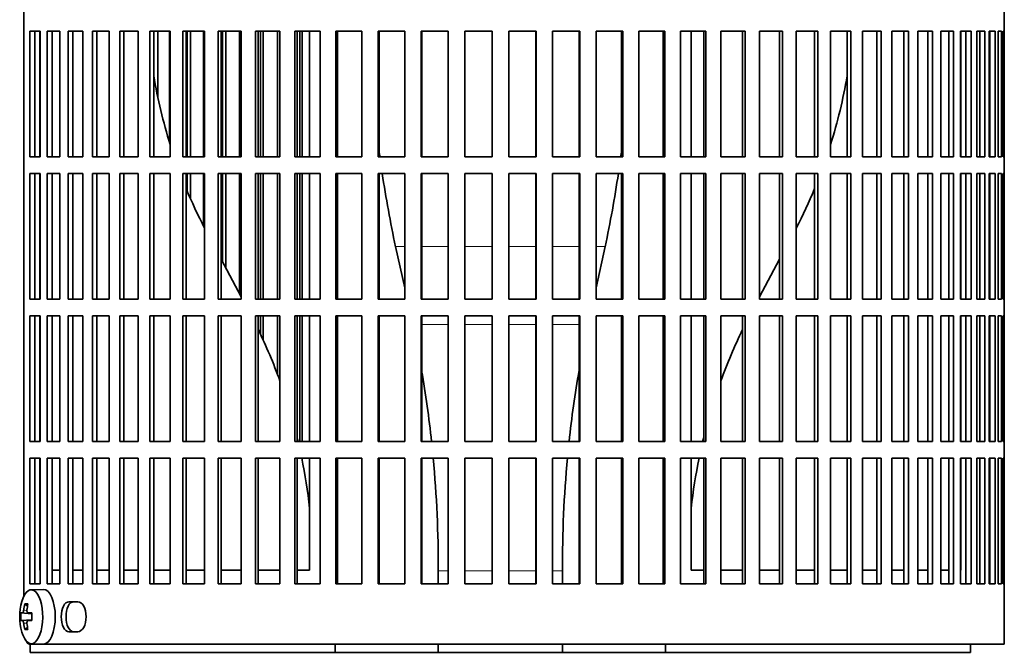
# Model space of a CAD drawing. Header units: millimetres. Extents: x 160 to 768, y -856 to 1288.
# Tile 9 of 14: x 522 to 702, y 116 to 231. Entities that reach past the tile are written whole.
import ezdxf

# ---------------------------------------------------------------- set-up
doc = ezdxf.new("R2010")
doc.units = ezdxf.units.MM
for name, color, linetype in [('M5X8_UNI7687', 7, 'Continuous'), ('VSI134_FILTRO_A', 7, 'Continuous'), ('VSI134_FILTRO_B', 7, 'Continuous'), ('VSI134_SUPPORTO_', 7, 'Continuous')]:
    doc.layers.add(name, color=color, linetype=linetype)

# ---------------------------------------------------------------- blocks, each defined once
blk = doc.blocks.new('SE3')
at = {"layer": 'M5X8_UNI7687', "color": 7, "linetype": 'Continuous', "lineweight": 35}
for p, q in [((526.54, 127.18), (524.27, 127.11)), ((523.1, 124.52), (523.61, 124.13)), ((522.41, 122.88), (524.38, 122.73)), ((523.71, 122.89), (524.38, 122.83)), ((522.41, 121.49), (524.38, 121.63)), ((524.38, 121.54), (523.71, 121.47)), ((523.1, 119.85), (523.61, 120.24)), ((524.27, 117.25), (526.54, 117.18))]:
    blk.add_line(p, q, dxfattribs=at)
at = {"layer": 'M5X8_UNI7687', "color": 4, "linetype": 'Continuous', "lineweight": 9}
for p, q in [((524.38, 122.74), (522.7, 122.89)), ((522.91, 123.39), (523.52, 123.34)), ((523.72, 122.89), (524.38, 122.83)), ((522.7, 121.47), (524.38, 121.63)), ((523.51, 121.03), (522.91, 120.98)), ((524.38, 121.54), (523.72, 121.47))]:
    blk.add_line(p, q, dxfattribs=at)
at = {"layer": 'M5X8_UNI7687', "color": 7, "linetype": 'Continuous', "lineweight": 35}
for centre, radius, start, end in [((532.18, 122.18), 10, 163.7273, 196.2727), ((531.81, 122.18), 9.42, 175.7871, 184.2129)]:
    blk.add_arc(centre, radius, start, end, dxfattribs=at)
for centre, major_axis, ratio, start_param, end_param in [((524.3, 122.18), (0, -4.93), 0.422618, 0, 4.10793), ((526.56, 122.18), (0, 5), 0.422618, 0, 0.012961), ((526.56, 122.18), (0, 5), 0.422618, 3.141593, 6.283185), ((532.24, 122.18), (0, 10), 0.939693, 1.335108, 1.449667), ((530.18, 119.12), (-7.75, 5.06), 0.247104, -0.4365, -0.286808), ((532.11, 122.18), (0, 10), 0.866025, 1.335108, 1.449667), ((532.17, 122.03), (-9.97, 0.79), 0.036834, -0.313745, -0.199185), ((532.17, 122.03), (-9.97, 0.79), 0.036834, -0.670562, -0.556003), ((528.89, 122.18), (0, 9.26), 0.488139, 1.49595, 1.645642), ((532.17, 122.34), (-9.97, -0.79), 0.036834, 0.199185, 0.313745), ((532.24, 122.18), (0, -10), 0.939693, 4.833518, 4.948078), ((532.11, 122.18), (0, -10), 0.866025, 4.833518, 4.948078), ((532.17, 122.34), (-9.97, -0.79), 0.036834, 0.556003, 0.670562), ((524.3, 122.18), (0, -4.93), 0.422618, 5.316848, 6.283185), ((530.18, 125.25), (-7.75, -5.06), 0.247104, 0.286808, 0.4365)]:
    blk.add_ellipse(centre, major_axis=major_axis, ratio=ratio, start_param=start_param, end_param=end_param, dxfattribs=at)
for points in [[(522.7, 122.89), (522.7, 122.89), (522.72, 122.9), (522.73, 122.9), (522.75, 122.92), (522.76, 122.93), (522.78, 122.95), (522.79, 122.98), (522.81, 123.01), (522.82, 123.04), (522.84, 123.08), (522.85, 123.12), (522.87, 123.16), (522.88, 123.2), (522.89, 123.25), (522.9, 123.29), (522.9, 123.34), (522.91, 123.37), (522.91, 123.39)], [(523.51, 123.39), (523.51, 123.37), (523.51, 123.34), (523.5, 123.29), (523.51, 123.25), (523.51, 123.2), (523.52, 123.16), (523.52, 123.12), (523.54, 123.08), (523.55, 123.04), (523.57, 123.01), (523.58, 122.98), (523.6, 122.95), (523.62, 122.93), (523.65, 122.92), (523.67, 122.9), (523.69, 122.9), (523.71, 122.89), (523.72, 122.89)], [(522.91, 120.98), (522.91, 120.99), (522.9, 121.03), (522.9, 121.07), (522.89, 121.12), (522.88, 121.16), (522.87, 121.21), (522.85, 121.25), (522.84, 121.29), (522.82, 121.33), (522.81, 121.36), (522.79, 121.39), (522.78, 121.41), (522.76, 121.43), (522.75, 121.45), (522.73, 121.46), (522.72, 121.47), (522.7, 121.47), (522.7, 121.47)], [(523.72, 121.47), (523.71, 121.47), (523.69, 121.47), (523.67, 121.46), (523.65, 121.45), (523.62, 121.43), (523.6, 121.41), (523.58, 121.39), (523.57, 121.36), (523.55, 121.33), (523.54, 121.29), (523.52, 121.25), (523.52, 121.21), (523.51, 121.16), (523.51, 121.12), (523.5, 121.07), (523.51, 121.03), (523.51, 120.99), (523.51, 120.98)]]:
    blk.add_open_spline(points, degree=3, dxfattribs=at)
at = {"layer": 'VSI134_FILTRO_A', "color": 7, "linetype": 'Continuous', "lineweight": 35}
for p, q in [((701.94, 117.18), (701.94, 318.18)), ((522.96, 303.18), (522.96, 125.96)), ((524.02, 229.18), (524.02, 206.18)), ((525.94, 229.18), (524.02, 229.18)), ((524.95, 229.18), (524.95, 206.18)), ((525.94, 229.18), (525.94, 206.18)), ((527.22, 229.18), (527.22, 206.18)), ((529.52, 229.18), (527.22, 229.18)), ((528.1, 229.18), (528.1, 206.18)), ((529.52, 229.18), (529.52, 206.18)), ((531.04, 229.18), (531.04, 206.18)), ((533.72, 229.18), (531.04, 229.18)), ((531.88, 229.18), (531.88, 206.18)), ((533.72, 229.18), (533.72, 206.18)), ((535.46, 229.18), (535.46, 206.18)), ((538.5, 229.18), (535.46, 229.18)), ((536.25, 229.18), (536.25, 206.18)), ((538.5, 229.18), (538.5, 206.18)), ((540.45, 229.18), (540.45, 206.18)), ((543.83, 229.18), (540.45, 229.18)), ((541.19, 229.18), (541.19, 206.18)), ((543.83, 229.18), (543.83, 206.18)), ((545.97, 229.18), (545.97, 206.18)), ((549.66, 229.18), (545.97, 229.18)), ((546.65, 229.18), (546.65, 206.18)), ((549.66, 229.18), (549.66, 206.18)), ((551.98, 229.18), (551.98, 206.18)), ((555.94, 229.18), (551.98, 229.18)), ((552.58, 229.18), (552.58, 206.18)), ((555.94, 229.18), (555.94, 206.18)), ((558.42, 229.18), (558.42, 206.18)), ((562.64, 229.18), (558.42, 229.18)), ((558.96, 229.18), (558.96, 206.18)), ((562.64, 229.18), (562.64, 206.18)), ((565.26, 229.18), (565.26, 206.18)), ((569.7, 229.18), (565.26, 229.18)), ((565.72, 229.18), (565.72, 206.18)), ((569.7, 229.18), (569.7, 206.18)), ((572.44, 229.18), (572.44, 206.18)), ((577.06, 229.18), (572.44, 229.18)), ((572.82, 229.18), (572.82, 206.18)), ((577.06, 229.18), (577.06, 206.18)), ((579.91, 229.18), (579.91, 206.18)), ((584.67, 229.18), (579.91, 229.18)), ((580.21, 229.18), (580.21, 206.18)), ((584.67, 229.18), (584.67, 206.18)), ((587.6, 229.18), (587.6, 206.18)), ((592.48, 229.18), (587.6, 229.18)), ((587.82, 229.18), (587.82, 206.18)), ((592.48, 229.18), (592.48, 206.18)), ((595.46, 229.18), (595.46, 206.18)), ((600.42, 229.18), (595.46, 229.18)), ((595.59, 229.18), (595.59, 206.18)), ((600.42, 229.18), (600.42, 206.18)), ((603.44, 229.18), (603.44, 206.18)), ((608.43, 229.18), (603.44, 229.18)), ((603.48, 229.18), (603.48, 206.18)), ((608.43, 229.18), (608.43, 206.18)), ((611.46, 229.18), (611.46, 206.18)), ((616.45, 229.18), (611.46, 229.18)), ((616.41, 229.18), (616.41, 206.18)), ((616.45, 229.18), (616.45, 206.18)), ((619.47, 229.18), (619.47, 206.18)), ((624.43, 229.18), (619.47, 229.18)), ((624.3, 229.18), (624.3, 206.18)), ((624.43, 229.18), (624.43, 206.18)), ((627.41, 229.18), (627.41, 206.18)), ((632.29, 229.18), (627.41, 229.18)), ((632.07, 229.18), (632.07, 206.18)), ((632.29, 229.18), (632.29, 206.18)), ((635.21, 229.18), (635.21, 206.18)), ((639.98, 229.18), (635.21, 229.18)), ((639.68, 229.18), (639.68, 206.18)), ((639.98, 229.18), (639.98, 206.18)), ((642.83, 229.18), (642.83, 206.18)), ((647.45, 229.18), (642.83, 229.18)), ((647.07, 229.18), (647.07, 206.18)), ((647.45, 229.18), (647.45, 206.18)), ((650.19, 229.18), (650.19, 206.18)), ((654.63, 229.18), (650.19, 229.18)), ((654.17, 229.18), (654.17, 206.18)), ((654.63, 229.18), (654.63, 206.18)), ((657.25, 229.18), (657.25, 206.18)), ((661.47, 229.18), (657.25, 229.18)), ((660.93, 229.18), (660.93, 206.18)), ((661.47, 229.18), (661.47, 206.18)), ((663.95, 229.18), (663.95, 206.18)), ((667.91, 229.18), (663.95, 229.18)), ((667.3, 229.18), (667.3, 206.18)), ((667.91, 229.18), (667.91, 206.18)), ((670.23, 229.18), (670.23, 206.18)), ((673.92, 229.18), (670.23, 229.18)), ((673.24, 229.18), (673.24, 206.18)), ((673.92, 229.18), (673.92, 206.18)), ((679.44, 229.18), (676.06, 229.18)), ((676.06, 229.18), (676.06, 206.18)), ((678.7, 229.18), (678.7, 206.18)), ((679.44, 229.18), (679.44, 206.18)), ((684.43, 229.18), (681.38, 229.18)), ((681.38, 229.18), (681.38, 206.18)), ((683.63, 229.18), (683.63, 206.18)), ((684.43, 229.18), (684.43, 206.18)), ((688.85, 229.18), (686.16, 229.18)), ((686.16, 229.18), (686.16, 206.18)), ((688.01, 229.18), (688.01, 206.18)), ((688.85, 229.18), (688.85, 206.18)), ((692.67, 229.18), (690.36, 229.18)), ((690.36, 229.18), (690.36, 206.18)), ((691.79, 229.18), (691.79, 206.18)), ((692.67, 229.18), (692.67, 206.18)), ((695.87, 229.18), (693.95, 229.18)), ((693.95, 229.18), (693.95, 206.18)), ((694.94, 229.18), (694.94, 206.18)), ((695.87, 229.18), (695.87, 206.18)), ((698.41, 229.18), (696.9, 229.18)), ((696.9, 229.18), (696.9, 206.18)), ((697.45, 229.18), (697.45, 206.18)), ((698.41, 229.18), (698.41, 206.18)), ((700.27, 229.18), (699.19, 229.18)), ((699.19, 229.18), (699.19, 206.18)), ((699.29, 229.18), (699.29, 206.18)), ((700.27, 229.18), (700.27, 206.18)), ((701.45, 229.18), (700.8, 229.18)), ((700.8, 229.18), (700.8, 206.18)), ((701.45, 229.18), (701.45, 206.18)), ((701.93, 229.18), (701.71, 229.18)), ((701.71, 229.18), (701.71, 206.18)), ((701.93, 229.18), (701.93, 206.18)), ((525.94, 206.18), (524.02, 206.18)), ((529.52, 206.18), (527.22, 206.18)), ((533.72, 206.18), (531.04, 206.18)), ((538.5, 206.18), (535.46, 206.18)), ((543.83, 206.18), (540.45, 206.18)), ((549.66, 206.18), (545.97, 206.18)), ((555.94, 206.18), (551.98, 206.18)), ((562.64, 206.18), (558.42, 206.18)), ((569.7, 206.18), (565.26, 206.18)), ((577.06, 206.18), (572.44, 206.18)), ((584.67, 206.18), (579.91, 206.18)), ((592.48, 206.18), (587.6, 206.18)), ((600.42, 206.18), (595.46, 206.18)), ((608.43, 206.18), (603.44, 206.18)), ((616.45, 206.18), (611.46, 206.18)), ((624.43, 206.18), (619.47, 206.18)), ((632.29, 206.18), (627.41, 206.18)), ((639.98, 206.18), (635.21, 206.18)), ((647.45, 206.18), (642.83, 206.18)), ((654.63, 206.18), (650.19, 206.18)), ((661.47, 206.18), (657.25, 206.18)), ((667.91, 206.18), (663.95, 206.18)), ((673.92, 206.18), (670.23, 206.18)), ((679.44, 206.18), (676.06, 206.18)), ((684.43, 206.18), (681.38, 206.18)), ((688.85, 206.18), (686.16, 206.18)), ((692.67, 206.18), (690.36, 206.18)), ((695.87, 206.18), (693.95, 206.18)), ((698.41, 206.18), (696.9, 206.18)), ((700.27, 206.18), (699.19, 206.18)), ((701.45, 206.18), (700.8, 206.18)), ((701.93, 206.18), (701.71, 206.18)), ((524.02, 203.18), (524.02, 180.18)), ((525.94, 203.18), (524.02, 203.18)), ((524.95, 203.18), (524.95, 180.18)), ((525.94, 203.18), (525.94, 180.18)), ((527.22, 203.18), (527.22, 180.18)), ((529.52, 203.18), (527.22, 203.18)), ((528.1, 203.18), (528.1, 180.18)), ((529.52, 203.18), (529.52, 180.18)), ((531.04, 203.18), (531.04, 180.18)), ((533.72, 203.18), (531.04, 203.18)), ((531.88, 203.18), (531.88, 180.18)), ((533.72, 203.18), (533.72, 180.18)), ((535.46, 203.18), (535.46, 180.18)), ((538.5, 203.18), (535.46, 203.18)), ((536.25, 203.18), (536.25, 180.18)), ((538.5, 203.18), (538.5, 180.18)), ((540.45, 203.18), (540.45, 180.18)), ((543.83, 203.18), (540.45, 203.18)), ((541.19, 203.18), (541.19, 180.18)), ((543.83, 203.18), (543.83, 180.18)), ((545.97, 203.18), (545.97, 180.18)), ((549.66, 203.18), (545.97, 203.18)), ((546.65, 203.18), (546.65, 180.18)), ((549.66, 203.18), (549.66, 180.18)), ((551.98, 203.18), (551.98, 180.18)), ((555.94, 203.18), (551.98, 203.18)), ((552.58, 203.18), (552.58, 180.18)), ((555.94, 203.18), (555.94, 180.18)), ((558.42, 203.18), (558.42, 180.18)), ((562.64, 203.18), (558.42, 203.18)), ((558.96, 203.18), (558.96, 180.18)), ((562.64, 203.18), (562.64, 180.18)), ((565.26, 203.18), (565.26, 180.18)), ((569.7, 203.18), (565.26, 203.18)), ((565.72, 203.18), (565.72, 180.18)), ((569.7, 203.18), (569.7, 180.18)), ((572.44, 203.18), (572.44, 180.18)), ((577.06, 203.18), (572.44, 203.18)), ((572.82, 203.18), (572.82, 180.18)), ((577.06, 203.18), (577.06, 180.18)), ((579.91, 203.18), (579.91, 180.18)), ((584.67, 203.18), (579.91, 203.18)), ((580.21, 203.18), (580.21, 180.18)), ((584.67, 203.18), (584.67, 180.18)), ((587.6, 203.18), (587.6, 180.18)), ((592.48, 203.18), (587.6, 203.18)), ((587.82, 203.18), (587.82, 180.18)), ((592.48, 203.18), (592.48, 180.18)), ((595.46, 203.18), (595.46, 180.18)), ((600.42, 203.18), (595.46, 203.18)), ((595.59, 203.18), (595.59, 180.18)), ((600.42, 203.18), (600.42, 180.18)), ((603.44, 203.18), (603.44, 180.18)), ((608.43, 203.18), (603.44, 203.18)), ((603.48, 203.18), (603.48, 180.18)), ((608.43, 203.18), (608.43, 180.18)), ((611.46, 203.18), (611.46, 180.18)), ((616.45, 203.18), (611.46, 203.18)), ((616.41, 203.18), (616.41, 180.18)), ((616.45, 203.18), (616.45, 180.18)), ((619.47, 203.18), (619.47, 180.18)), ((624.43, 203.18), (619.47, 203.18)), ((624.3, 203.18), (624.3, 180.18)), ((624.43, 203.18), (624.43, 180.18)), ((627.41, 203.18), (627.41, 180.18)), ((632.29, 203.18), (627.41, 203.18)), ((632.07, 203.18), (632.07, 180.18)), ((632.29, 203.18), (632.29, 180.18)), ((635.21, 203.18), (635.21, 180.18)), ((639.98, 203.18), (635.21, 203.18)), ((639.68, 203.18), (639.68, 180.18)), ((639.98, 203.18), (639.98, 180.18)), ((642.83, 203.18), (642.83, 180.18)), ((647.45, 203.18), (642.83, 203.18)), ((647.07, 203.18), (647.07, 180.18)), ((647.45, 203.18), (647.45, 180.18)), ((650.19, 203.18), (650.19, 180.18)), ((654.63, 203.18), (650.19, 203.18)), ((654.17, 203.18), (654.17, 180.18)), ((654.63, 203.18), (654.63, 180.18)), ((657.25, 203.18), (657.25, 180.18)), ((661.47, 203.18), (657.25, 203.18)), ((660.93, 203.18), (660.93, 180.18)), ((661.47, 203.18), (661.47, 180.18)), ((663.95, 203.18), (663.95, 180.18)), ((667.91, 203.18), (663.95, 203.18)), ((667.3, 203.18), (667.3, 180.18)), ((667.91, 203.18), (667.91, 180.18)), ((670.23, 203.18), (670.23, 180.18)), ((673.92, 203.18), (670.23, 203.18)), ((673.24, 203.18), (673.24, 180.18)), ((673.92, 203.18), (673.92, 180.18)), ((679.44, 203.18), (676.06, 203.18)), ((676.06, 203.18), (676.06, 180.18)), ((678.7, 203.18), (678.7, 180.18)), ((679.44, 203.18), (679.44, 180.18)), ((684.43, 203.18), (681.38, 203.18)), ((681.38, 203.18), (681.38, 180.18)), ((683.63, 203.18), (683.63, 180.18)), ((684.43, 203.18), (684.43, 180.18)), ((688.85, 203.18), (686.16, 203.18)), ((686.16, 203.18), (686.16, 180.18)), ((688.01, 203.18), (688.01, 180.18)), ((688.85, 203.18), (688.85, 180.18)), ((692.67, 203.18), (690.36, 203.18)), ((690.36, 203.18), (690.36, 180.18)), ((691.79, 203.18), (691.79, 180.18)), ((692.67, 203.18), (692.67, 180.18)), ((695.87, 203.18), (693.95, 203.18)), ((693.95, 203.18), (693.95, 180.18)), ((694.94, 203.18), (694.94, 180.18)), ((695.87, 203.18), (695.87, 180.18)), ((698.41, 203.18), (696.9, 203.18)), ((696.9, 203.18), (696.9, 180.18)), ((697.45, 203.18), (697.45, 180.18)), ((698.41, 203.18), (698.41, 180.18)), ((700.27, 203.18), (699.19, 203.18)), ((699.19, 203.18), (699.19, 180.18)), ((699.29, 203.18), (699.29, 180.18)), ((700.27, 203.18), (700.27, 180.18)), ((701.45, 203.18), (700.8, 203.18)), ((700.8, 203.18), (700.8, 180.18)), ((701.45, 203.18), (701.45, 180.18)), ((701.93, 203.18), (701.71, 203.18)), ((701.71, 203.18), (701.71, 180.18)), ((701.93, 203.18), (701.93, 180.18)), ((525.94, 180.18), (524.02, 180.18)), ((529.52, 180.18), (527.22, 180.18)), ((533.72, 180.18), (531.04, 180.18)), ((538.5, 180.18), (535.46, 180.18)), ((543.83, 180.18), (540.45, 180.18)), ((549.66, 180.18), (545.97, 180.18)), ((555.94, 180.18), (551.98, 180.18)), ((562.64, 180.18), (558.42, 180.18)), ((569.7, 180.18), (565.26, 180.18)), ((577.06, 180.18), (572.44, 180.18)), ((584.67, 180.18), (579.91, 180.18)), ((592.48, 180.18), (587.6, 180.18)), ((600.42, 180.18), (595.46, 180.18)), ((608.43, 180.18), (603.44, 180.18)), ((616.45, 180.18), (611.46, 180.18)), ((624.43, 180.18), (619.47, 180.18)), ((632.29, 180.18), (627.41, 180.18)), ((639.98, 180.18), (635.21, 180.18)), ((647.45, 180.18), (642.83, 180.18)), ((654.63, 180.18), (650.19, 180.18)), ((661.47, 180.18), (657.25, 180.18)), ((667.91, 180.18), (663.95, 180.18)), ((673.92, 180.18), (670.23, 180.18)), ((679.44, 180.18), (676.06, 180.18)), ((684.43, 180.18), (681.38, 180.18)), ((688.85, 180.18), (686.16, 180.18)), ((692.67, 180.18), (690.36, 180.18)), ((695.87, 180.18), (693.95, 180.18)), ((698.41, 180.18), (696.9, 180.18)), ((700.27, 180.18), (699.19, 180.18)), ((701.45, 180.18), (700.8, 180.18)), ((701.93, 180.18), (701.71, 180.18)), ((524.02, 177.18), (524.02, 154.18)), ((525.94, 177.18), (524.02, 177.18)), ((524.95, 177.18), (524.95, 154.18)), ((525.94, 177.18), (525.94, 154.18)), ((527.22, 177.18), (527.22, 154.18)), ((529.52, 177.18), (527.22, 177.18)), ((528.1, 177.18), (528.1, 154.18)), ((529.52, 177.18), (529.52, 154.18)), ((531.04, 177.18), (531.04, 154.18)), ((533.72, 177.18), (531.04, 177.18)), ((531.88, 177.18), (531.88, 154.18)), ((533.72, 177.18), (533.72, 154.18)), ((535.46, 177.18), (535.46, 154.18)), ((538.5, 177.18), (535.46, 177.18)), ((536.25, 177.18), (536.25, 154.18)), ((538.5, 177.18), (538.5, 154.18)), ((540.45, 177.18), (540.45, 154.18)), ((543.83, 177.18), (540.45, 177.18)), ((541.19, 177.18), (541.19, 154.18)), ((543.83, 177.18), (543.83, 154.18)), ((545.97, 177.18), (545.97, 154.18)), ((549.66, 177.18), (545.97, 177.18)), ((546.65, 177.18), (546.65, 154.18)), ((549.66, 177.18), (549.66, 154.18)), ((551.98, 177.18), (551.98, 154.18)), ((555.94, 177.18), (551.98, 177.18)), ((552.58, 177.18), (552.58, 154.18)), ((555.94, 177.18), (555.94, 154.18)), ((558.42, 177.18), (558.42, 154.18)), ((562.64, 177.18), (558.42, 177.18)), ((558.96, 177.18), (558.96, 154.18)), ((562.64, 177.18), (562.64, 154.18)), ((565.26, 177.18), (565.26, 154.18)), ((569.7, 177.18), (565.26, 177.18)), ((565.72, 177.18), (565.72, 154.18)), ((569.7, 177.18), (569.7, 154.18)), ((572.44, 177.18), (572.44, 154.18)), ((577.06, 177.18), (572.44, 177.18)), ((572.82, 177.18), (572.82, 154.18)), ((577.06, 177.18), (577.06, 154.18)), ((579.91, 177.18), (579.91, 154.18)), ((584.67, 177.18), (579.91, 177.18)), ((580.21, 177.18), (580.21, 154.18)), ((584.67, 177.18), (584.67, 154.18)), ((587.6, 177.18), (587.6, 154.18)), ((592.48, 177.18), (587.6, 177.18)), ((587.82, 177.18), (587.82, 154.18)), ((592.48, 177.18), (592.48, 154.18)), ((595.46, 177.18), (595.46, 154.18)), ((600.42, 177.18), (595.46, 177.18)), ((595.59, 177.18), (595.59, 154.18)), ((600.42, 177.18), (600.42, 154.18)), ((603.44, 177.18), (603.44, 154.18)), ((608.43, 177.18), (603.44, 177.18)), ((603.48, 177.18), (603.48, 154.18)), ((608.43, 177.18), (608.43, 154.18)), ((611.46, 177.18), (611.46, 154.18)), ((616.45, 177.18), (611.46, 177.18)), ((616.41, 177.18), (616.41, 154.18)), ((616.45, 177.18), (616.45, 154.18)), ((619.47, 177.18), (619.47, 154.18)), ((624.43, 177.18), (619.47, 177.18)), ((624.3, 177.18), (624.3, 154.18)), ((624.43, 177.18), (624.43, 154.18)), ((627.41, 177.18), (627.41, 154.18)), ((632.29, 177.18), (627.41, 177.18)), ((632.07, 177.18), (632.07, 154.18)), ((632.29, 177.18), (632.29, 154.18)), ((635.21, 177.18), (635.21, 154.18)), ((639.98, 177.18), (635.21, 177.18)), ((639.68, 177.18), (639.68, 154.18)), ((639.98, 177.18), (639.98, 154.18)), ((642.83, 177.18), (642.83, 154.18)), ((647.45, 177.18), (642.83, 177.18)), ((647.07, 177.18), (647.07, 154.18)), ((647.45, 177.18), (647.45, 154.18)), ((650.19, 177.18), (650.19, 154.18)), ((654.63, 177.18), (650.19, 177.18)), ((654.17, 177.18), (654.17, 154.18)), ((654.63, 177.18), (654.63, 154.18)), ((657.25, 177.18), (657.25, 154.18)), ((661.47, 177.18), (657.25, 177.18)), ((660.93, 177.18), (660.93, 154.18)), ((661.47, 177.18), (661.47, 154.18)), ((663.95, 177.18), (663.95, 154.18)), ((667.91, 177.18), (663.95, 177.18)), ((667.3, 177.18), (667.3, 154.18)), ((667.91, 177.18), (667.91, 154.18)), ((670.23, 177.18), (670.23, 154.18)), ((673.92, 177.18), (670.23, 177.18)), ((673.24, 177.18), (673.24, 154.18)), ((673.92, 177.18), (673.92, 154.18)), ((679.44, 177.18), (676.06, 177.18)), ((676.06, 177.18), (676.06, 154.18)), ((678.7, 177.18), (678.7, 154.18)), ((679.44, 177.18), (679.44, 154.18)), ((684.43, 177.18), (681.38, 177.18)), ((681.38, 177.18), (681.38, 154.18)), ((683.63, 177.18), (683.63, 154.18)), ((684.43, 177.18), (684.43, 154.18)), ((688.85, 177.18), (686.16, 177.18)), ((686.16, 177.18), (686.16, 154.18)), ((688.01, 177.18), (688.01, 154.18)), ((688.85, 177.18), (688.85, 154.18)), ((692.67, 177.18), (690.36, 177.18)), ((690.36, 177.18), (690.36, 154.18)), ((691.79, 177.18), (691.79, 154.18)), ((692.67, 177.18), (692.67, 154.18)), ((695.87, 177.18), (693.95, 177.18)), ((693.95, 177.18), (693.95, 154.18)), ((694.94, 177.18), (694.94, 154.18)), ((695.87, 177.18), (695.87, 154.18)), ((698.41, 177.18), (696.9, 177.18)), ((696.9, 177.18), (696.9, 154.18)), ((697.45, 177.18), (697.45, 154.18)), ((698.41, 177.18), (698.41, 154.18)), ((700.27, 177.18), (699.19, 177.18)), ((699.19, 177.18), (699.19, 154.18)), ((699.29, 177.18), (699.29, 154.18)), ((700.27, 177.18), (700.27, 154.18)), ((701.45, 177.18), (700.8, 177.18)), ((700.8, 177.18), (700.8, 154.18)), ((701.45, 177.18), (701.45, 154.18)), ((701.93, 177.18), (701.71, 177.18)), ((701.71, 177.18), (701.71, 154.18)), ((701.93, 177.18), (701.93, 154.18)), ((525.94, 154.18), (524.02, 154.18)), ((529.52, 154.18), (527.22, 154.18)), ((533.72, 154.18), (531.04, 154.18)), ((538.5, 154.18), (535.46, 154.18)), ((543.83, 154.18), (540.45, 154.18)), ((549.66, 154.18), (545.97, 154.18)), ((555.94, 154.18), (551.98, 154.18)), ((562.64, 154.18), (558.42, 154.18)), ((569.7, 154.18), (565.26, 154.18)), ((577.06, 154.18), (572.44, 154.18)), ((584.67, 154.18), (579.91, 154.18)), ((592.48, 154.18), (587.6, 154.18)), ((600.42, 154.18), (595.46, 154.18)), ((608.43, 154.18), (603.44, 154.18)), ((616.45, 154.18), (611.46, 154.18)), ((624.43, 154.18), (619.47, 154.18)), ((632.29, 154.18), (627.41, 154.18)), ((639.98, 154.18), (635.21, 154.18)), ((647.45, 154.18), (642.83, 154.18)), ((654.63, 154.18), (650.19, 154.18)), ((661.47, 154.18), (657.25, 154.18)), ((667.91, 154.18), (663.95, 154.18)), ((673.92, 154.18), (670.23, 154.18)), ((679.44, 154.18), (676.06, 154.18)), ((684.43, 154.18), (681.38, 154.18)), ((688.85, 154.18), (686.16, 154.18)), ((692.67, 154.18), (690.36, 154.18)), ((695.87, 154.18), (693.95, 154.18)), ((698.41, 154.18), (696.9, 154.18)), ((700.27, 154.18), (699.19, 154.18)), ((701.45, 154.18), (700.8, 154.18)), ((701.93, 154.18), (701.71, 154.18)), ((524.02, 151.18), (524.02, 128.18)), ((525.94, 151.18), (524.02, 151.18)), ((524.95, 151.18), (524.95, 128.18)), ((525.94, 151.18), (525.94, 128.18)), ((527.22, 151.18), (527.22, 128.18)), ((529.52, 151.18), (527.22, 151.18)), ((528.1, 151.18), (528.1, 128.18)), ((529.52, 151.18), (529.52, 128.18)), ((531.04, 151.18), (531.04, 128.18)), ((533.72, 151.18), (531.04, 151.18)), ((531.88, 151.18), (531.88, 128.18)), ((533.72, 151.18), (533.72, 128.18)), ((535.46, 151.18), (535.46, 128.18)), ((538.5, 151.18), (535.46, 151.18)), ((536.25, 151.18), (536.25, 128.18)), ((538.5, 151.18), (538.5, 128.18)), ((540.45, 151.18), (540.45, 128.18)), ((543.83, 151.18), (540.45, 151.18)), ((541.19, 151.18), (541.19, 128.18)), ((543.83, 151.18), (543.83, 128.18)), ((545.97, 151.18), (545.97, 128.18)), ((549.66, 151.18), (545.97, 151.18)), ((546.65, 151.18), (546.65, 128.18)), ((549.66, 151.18), (549.66, 128.18)), ((551.98, 151.18), (551.98, 128.18)), ((555.94, 151.18), (551.98, 151.18)), ((552.58, 151.18), (552.58, 128.18)), ((555.94, 151.18), (555.94, 128.18)), ((558.42, 151.18), (558.42, 128.18)), ((562.64, 151.18), (558.42, 151.18)), ((558.96, 151.18), (558.96, 128.18)), ((562.64, 151.18), (562.64, 128.18)), ((565.26, 151.18), (565.26, 128.18)), ((569.7, 151.18), (565.26, 151.18)), ((565.72, 151.18), (565.72, 128.18)), ((569.7, 151.18), (569.7, 128.18)), ((572.44, 151.18), (572.44, 128.18)), ((577.06, 151.18), (572.44, 151.18)), ((572.82, 151.18), (572.82, 128.18)), ((577.06, 151.18), (577.06, 128.18)), ((579.91, 151.18), (579.91, 128.18)), ((584.67, 151.18), (579.91, 151.18)), ((580.21, 151.18), (580.21, 128.18)), ((584.67, 151.18), (584.67, 128.18)), ((587.6, 151.18), (587.6, 128.18)), ((592.48, 151.18), (587.6, 151.18)), ((587.82, 151.18), (587.82, 128.18)), ((592.48, 151.18), (592.48, 128.18)), ((595.46, 151.18), (595.46, 128.18)), ((600.42, 151.18), (595.46, 151.18)), ((595.59, 151.18), (595.59, 128.18)), ((600.42, 151.18), (600.42, 128.18)), ((603.44, 151.18), (603.44, 128.18)), ((608.43, 151.18), (603.44, 151.18)), ((603.48, 151.18), (603.48, 128.18)), ((608.43, 151.18), (608.43, 128.18)), ((611.46, 151.18), (611.46, 128.18)), ((616.45, 151.18), (611.46, 151.18)), ((616.41, 151.18), (616.41, 128.18)), ((616.45, 151.18), (616.45, 128.18)), ((619.47, 151.18), (619.47, 128.18)), ((624.43, 151.18), (619.47, 151.18)), ((624.3, 151.18), (624.3, 128.18)), ((624.43, 151.18), (624.43, 128.18)), ((627.41, 151.18), (627.41, 128.18)), ((632.29, 151.18), (627.41, 151.18)), ((632.07, 151.18), (632.07, 128.18)), ((632.29, 151.18), (632.29, 128.18)), ((635.21, 151.18), (635.21, 128.18)), ((639.98, 151.18), (635.21, 151.18)), ((639.68, 151.18), (639.68, 128.18)), ((639.98, 151.18), (639.98, 128.18)), ((642.83, 151.18), (642.83, 128.18)), ((647.45, 151.18), (642.83, 151.18)), ((647.07, 151.18), (647.07, 128.18)), ((647.45, 151.18), (647.45, 128.18)), ((650.19, 151.18), (650.19, 128.18)), ((654.63, 151.18), (650.19, 151.18)), ((654.17, 151.18), (654.17, 128.18)), ((654.63, 151.18), (654.63, 128.18)), ((657.25, 151.18), (657.25, 128.18)), ((661.47, 151.18), (657.25, 151.18)), ((660.93, 151.18), (660.93, 128.18)), ((661.47, 151.18), (661.47, 128.18)), ((663.95, 151.18), (663.95, 128.18)), ((667.91, 151.18), (663.95, 151.18)), ((667.3, 151.18), (667.3, 128.18)), ((667.91, 151.18), (667.91, 128.18)), ((670.23, 151.18), (670.23, 128.18)), ((673.92, 151.18), (670.23, 151.18)), ((673.24, 151.18), (673.24, 128.18)), ((673.92, 151.18), (673.92, 128.18)), ((679.44, 151.18), (676.06, 151.18)), ((676.06, 151.18), (676.06, 128.18)), ((678.7, 151.18), (678.7, 128.18)), ((679.44, 151.18), (679.44, 128.18)), ((684.43, 151.18), (681.38, 151.18)), ((681.38, 151.18), (681.38, 128.18)), ((683.63, 151.18), (683.63, 128.18)), ((684.43, 151.18), (684.43, 128.18)), ((688.85, 151.18), (686.16, 151.18)), ((686.16, 151.18), (686.16, 128.18)), ((688.01, 151.18), (688.01, 128.18)), ((688.85, 151.18), (688.85, 128.18)), ((692.67, 151.18), (690.36, 151.18)), ((690.36, 151.18), (690.36, 128.18)), ((691.79, 151.18), (691.79, 128.18)), ((692.67, 151.18), (692.67, 128.18)), ((695.87, 151.18), (693.95, 151.18)), ((693.95, 151.18), (693.95, 128.18)), ((694.94, 151.18), (694.94, 128.18)), ((695.87, 151.18), (695.87, 128.18)), ((698.41, 151.18), (696.9, 151.18)), ((696.9, 151.18), (696.9, 128.18)), ((697.45, 151.18), (697.45, 128.18)), ((698.41, 151.18), (698.41, 128.18)), ((700.27, 151.18), (699.19, 151.18)), ((699.19, 151.18), (699.19, 128.18)), ((699.29, 151.18), (699.29, 128.18)), ((700.27, 151.18), (700.27, 128.18)), ((701.45, 151.18), (700.8, 151.18)), ((700.8, 151.18), (700.8, 128.18)), ((701.45, 151.18), (701.45, 128.18)), ((701.93, 151.18), (701.71, 151.18)), ((701.71, 151.18), (701.71, 128.18)), ((701.93, 151.18), (701.93, 128.18)), ((525.94, 128.18), (524.02, 128.18)), ((529.52, 128.18), (527.22, 128.18)), ((533.72, 128.18), (531.04, 128.18)), ((538.5, 128.18), (535.46, 128.18)), ((543.83, 128.18), (540.45, 128.18)), ((549.66, 128.18), (545.97, 128.18)), ((555.94, 128.18), (551.98, 128.18)), ((562.64, 128.18), (558.42, 128.18)), ((569.7, 128.18), (565.26, 128.18)), ((577.06, 128.18), (572.44, 128.18)), ((584.67, 128.18), (579.91, 128.18)), ((592.48, 128.18), (587.6, 128.18)), ((600.42, 128.18), (595.46, 128.18)), ((608.43, 128.18), (603.44, 128.18)), ((616.45, 128.18), (611.46, 128.18)), ((624.43, 128.18), (619.47, 128.18)), ((632.29, 128.18), (627.41, 128.18)), ((639.98, 128.18), (635.21, 128.18)), ((647.45, 128.18), (642.83, 128.18)), ((654.63, 128.18), (650.19, 128.18)), ((661.47, 128.18), (657.25, 128.18)), ((667.91, 128.18), (663.95, 128.18)), ((673.92, 128.18), (670.23, 128.18)), ((679.44, 128.18), (676.06, 128.18)), ((684.43, 128.18), (681.38, 128.18)), ((688.85, 128.18), (686.16, 128.18)), ((692.67, 128.18), (690.36, 128.18)), ((695.87, 128.18), (693.95, 128.18)), ((698.41, 128.18), (696.9, 128.18)), ((700.27, 128.18), (699.19, 128.18)), ((701.45, 128.18), (700.8, 128.18)), ((701.93, 128.18), (701.71, 128.18)), ((532.79, 124.93), (531.17, 124.93)), ((531.17, 119.43), (532.79, 119.43)), ((701.94, 117.18), (523.98, 117.18))]:
    blk.add_line(p, q, dxfattribs=at)
for points, knots in [([(531.17, 124.93), (530.79, 124.93), (530.43, 124.64), (529.93, 123.62), (529.78, 122.9), (529.78, 121.47), (529.93, 120.75), (530.44, 119.73), (530.79, 119.43), (531.17, 119.43)], [0, 0, 0, 0, 0.25, 0.25, 0.5, 0.5, 0.75, 0.75, 1, 1, 1, 1]), ([(532.03, 119.43), (531.65, 119.43), (531.29, 119.73), (530.79, 120.75), (530.64, 121.46), (530.64, 122.9), (530.78, 123.61), (531.29, 124.64), (531.65, 124.93), (532.03, 124.93)], [0, 0, 0, 0, 0.25, 0.25, 0.5, 0.5, 0.75, 0.75, 1, 1, 1, 1]), ([(532.79, 124.93), (533.18, 124.93), (533.58, 124.64), (534.15, 123.62), (534.32, 122.9), (534.32, 121.47), (534.15, 120.75), (533.58, 119.73), (533.18, 119.43), (532.79, 119.43)], [0, 0, 0, 0, 0.25, 0.25, 0.5, 0.5, 0.75, 0.75, 1, 1, 1, 1]), ([(523.31, 117.9), (523.34, 117.82), (523.37, 117.75), (523.45, 117.58), (523.51, 117.49), (523.7, 117.26), (523.84, 117.18), (523.98, 117.18)], [0.5526232, 0.5526232, 0.5526232, 0.5526232, 0.625, 0.625, 0.75, 0.75, 1, 1, 1, 1])]:
    blk.add_open_spline(points, degree=3, knots=knots, dxfattribs=at)
at = {"layer": 'VSI134_FILTRO_B', "color": 7, "linetype": 'Continuous', "lineweight": 35}
for p, q in [((546.68, 229.18), (546.68, 220.79)), ((547.39, 229.18), (547.39, 217.12)), ((549.56, 229.18), (549.56, 208.78)), ((552.74, 229.18), (552.74, 206.18)), ((553.39, 229.18), (553.39, 206.18)), ((555.72, 229.18), (555.72, 206.18)), ((559.24, 229.18), (559.24, 206.18)), ((559.82, 229.18), (559.82, 206.18)), ((562.3, 229.18), (562.3, 206.18)), ((566.13, 229.18), (566.13, 206.18)), ((566.63, 229.18), (566.63, 206.18)), ((569.23, 229.18), (569.23, 206.18)), ((573.34, 229.18), (573.34, 206.18)), ((573.77, 229.18), (573.77, 206.18)), ((552.74, 203.18), (552.74, 200.01)), ((553.39, 203.18), (553.39, 198.52)), ((555.72, 203.18), (555.72, 193.62)), ((559.24, 203.18), (559.24, 186.99)), ((559.82, 203.18), (559.82, 185.91)), ((562.3, 203.18), (562.3, 181.27)), ((566.13, 203.18), (566.13, 180.18)), ((566.63, 203.18), (566.63, 180.18)), ((569.23, 203.18), (569.23, 180.18)), ((573.34, 203.18), (573.34, 180.18)), ((573.77, 203.18), (573.77, 180.18)), ((566.13, 177.18), (566.13, 173.84)), ((566.63, 177.18), (566.63, 172.77)), ((569.23, 177.18), (569.23, 166.52)), ((573.34, 177.18), (573.34, 154.18)), ((573.77, 177.18), (573.77, 154.18)), ((573.77, 151.18), (573.77, 150.71))]:
    blk.add_line(p, q, dxfattribs=at)
at = {"layer": 'VSI134_SUPPORTO_', "color": 7, "linetype": 'Continuous', "lineweight": 35}
for p, q in [((525.87, 229.18), (525.87, 206.18)), ((575.12, 206.18), (575.12, 229.18)), ((644.77, 206.18), (644.77, 229.18)), ((694.02, 229.18), (694.02, 206.18)), ((525.87, 203.18), (525.87, 180.18)), ((575.12, 180.18), (575.12, 203.18)), ((644.77, 180.18), (644.77, 203.18)), ((694.02, 203.18), (694.02, 180.18)), ((590.81, 189.8), (592.48, 182.27)), ((627.41, 182.27), (629.08, 189.8)), ((562.64, 180.62), (558.96, 187.52)), ((657.25, 180.62), (660.93, 187.52)), ((525.87, 177.18), (525.87, 154.18)), ((575.12, 154.18), (575.12, 177.18)), ((644.77, 154.18), (644.77, 177.18)), ((694.02, 177.18), (694.02, 154.18)), ((525.87, 151.18), (525.87, 130.68)), ((575.12, 130.68), (575.12, 151.18)), ((644.77, 130.68), (644.77, 151.18)), ((694.02, 151.18), (694.02, 130.68)), ((525.87, 130.68), (525.94, 130.68)), ((528.1, 130.68), (529.52, 130.68)), ((531.88, 130.68), (533.72, 130.68)), ((536.25, 130.68), (538.5, 130.68)), ((541.19, 130.68), (543.83, 130.68)), ((546.65, 130.68), (549.66, 130.68)), ((552.58, 130.68), (555.94, 130.68)), ((558.96, 130.68), (562.64, 130.68)), ((565.72, 130.68), (569.7, 130.68)), ((572.82, 130.68), (575.12, 130.68)), ((598.61, 130.57), (598.61, 128.18)), ((621.28, 128.18), (621.28, 130.57)), ((647.07, 130.68), (644.77, 130.68)), ((654.17, 130.68), (650.19, 130.68)), ((660.93, 130.68), (657.25, 130.68)), ((667.3, 130.68), (663.95, 130.68)), ((673.24, 130.68), (670.23, 130.68)), ((678.7, 130.68), (676.06, 130.68)), ((683.63, 130.68), (681.38, 130.68)), ((688.01, 130.68), (686.16, 130.68)), ((691.79, 130.68), (690.36, 130.68)), ((694.02, 130.68), (693.95, 130.68)), ((524.09, 117.18), (524.09, 115.68)), ((579.79, 115.68), (579.79, 117.18)), ((598.61, 117.18), (598.61, 115.68)), ((621.28, 115.68), (621.28, 117.18)), ((640.1, 117.18), (640.1, 115.68)), ((695.8, 115.68), (695.8, 117.18)), ((524.09, 115.68), (579.79, 115.68)), ((579.79, 115.68), (598.61, 115.68)), ((598.61, 115.68), (621.28, 115.68)), ((640.1, 115.68), (621.28, 115.68)), ((640.1, 115.68), (695.8, 115.68))]:
    blk.add_line(p, q, dxfattribs=at)
at = {"layer": 'VSI134_SUPPORTO_', "color": 4, "linetype": 'Continuous', "lineweight": 9}
for p, q in [((590.81, 189.8), (592.48, 189.8)), ((595.59, 189.8), (600.42, 189.8)), ((603.48, 189.8), (608.43, 189.8)), ((611.46, 189.8), (616.41, 189.8)), ((619.47, 189.8), (624.3, 189.8)), ((627.41, 189.8), (629.08, 189.8)), ((600.42, 175.57), (595.59, 175.57)), ((608.43, 175.57), (603.48, 175.57)), ((616.41, 175.57), (611.46, 175.57)), ((624.3, 175.57), (619.47, 175.57)), ((600.42, 130.57), (598.61, 130.57)), ((608.43, 130.57), (603.48, 130.57)), ((616.41, 130.57), (611.46, 130.57)), ((621.28, 130.57), (619.47, 130.57))]:
    blk.add_line(p, q, dxfattribs=at)
at = {"layer": 'VSI134_SUPPORTO_', "color": 7, "linetype": 'Continuous', "lineweight": 35}
for centre, radius, start, end in [((806.96, 236.02), 221.04, 187.4788, 187.7586), ((409.19, 236.4), 224.77, 352.268, 352.5742), ((806.96, 236.02), 221.04, 188.545, 192.0711), ((409.19, 236.4), 224.77, 348.0322, 351.4987), ((830.47, 131.74), 209.19, 170.229, 173.8367), ((385.99, 131.38), 212.61, 6.157, 9.683), ((385.99, 131.38), 212.61, 359.7799, 5.3483), ((830.47, 131.74), 209.19, 174.6622, 180.3206)]:
    blk.add_arc(centre, radius, start, end, dxfattribs=at)
for centre, major_axis, start_param, end_param in [((628.42, 237.3), (0, -90), 4.894359, 5.03854), ((591.47, 237.3), (0, -90), 1.244645, 1.388826), ((628.42, 237.3), (0, -90), 5.134895, 5.224562), ((591.47, 237.3), (0, -90), 1.058623, 1.14829), ((487.99, 130.57), (0, 95), 5.086295, 5.195316), ((731.9, 130.57), (0, 95), 1.08787, 1.196891), ((487.99, 130.57), (0, 95), -1.319579, -1.31136), ((731.9, 130.57), (0, 95), 1.31136, 1.319579), ((487.99, 130.57), (0, 95), 4.833287, 4.931134), ((731.9, 130.57), (0, 95), 1.352052, 1.449898)]:
    blk.add_ellipse(centre, major_axis=major_axis, ratio=0.92388, start_param=start_param, end_param=end_param, dxfattribs=at)

msp = doc.modelspace()

# ---------------------------------------------------------------- block references
msp.add_blockref('SE3', (0, 0))

doc.saveas('drawing.dxf')
